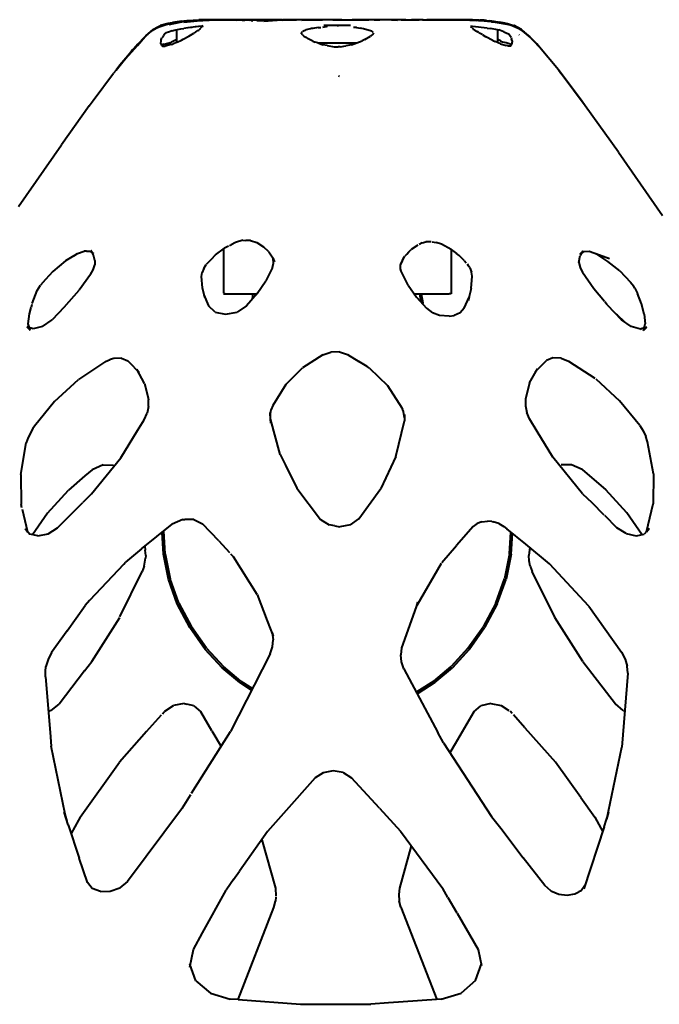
# Model space of a CAD drawing. Header units: millimetres. Extents: x -168 to 168, y 1304 to 2115.
# Tile 3 of 5: x -54 to 55, y 1450 to 1619. Entities that reach past the tile are written whole.
import ezdxf

# ---------------------------------------------------------------- set-up
doc = ezdxf.new("R2010")
doc.units = ezdxf.units.MM
doc.layers.add('G-IMPT', color=7, linetype='Continuous', lineweight=40)

# ---------------------------------------------------------------- blocks, each defined once
blk = doc.blocks.new('ZAHA LIGHT white pendant front')
at = {"layer": 'G-IMPT', "color": 250, "true_color": 0x404040}
for p, q in [((-28.15, -496.48), (-23.76, -496.05)), ((-28.15, -496.48), (-23.76, -496.05)), ((-28.15, -496.48), (-24.41, -496.07)), ((-26.87, -496.3), (-24.72, -496.1)), ((-26.62, -496.29), (-22.2, -496.04)), ((-26.62, -496.29), (-23.48, -496.08)), ((-26.09, -496.27), (-23.48, -496.08)), ((-25.77, -496.18), (-24.72, -496.1)), ((-25.12, -496.24), (-20.95, -496.04)), ((-24.72, -496.1), (-18.74, -496.04)), ((-24.72, -496.1), (-22.2, -496.04)), ((-24.72, -496.1), (-23.76, -496.05)), ((-24.72, -496.1), (-23.76, -496.05)), ((-24.53, -496.15), (-23.48, -496.08)), ((-24.41, -496.07), (-22.88, -496.03)), ((-24.41, -496.07), (-23.76, -496.05)), ((-24.41, -496.07), (-23.76, -496.05)), ((-24.1, -496.13), (-21.87, -496.04)), ((-24.1, -496.13), (-22.94, -496.07)), ((-23.76, -496.05), (-22.88, -496.03)), ((-22.88, -496.03), (-23.76, -496.05)), ((-23.59, -496.15), (-20.95, -496.04)), ((-23.48, -496.08), (-22.2, -496.04)), ((-23.19, -496.08), (-20.62, -496.02)), ((-21.6, -496.04), (-23.19, -496.08)), ((-19.61, -496.02), (-23.17, -496.17)), ((-23.17, -496.17), (-22.05, -496.09)), ((-21.87, -496.04), (-22.94, -496.07)), ((-22.1, -496.02), (-22.88, -496.03)), ((-22.88, -496.03), (-21.1, -496.02)), ((-22.88, -496.03), (-22.1, -496.02)), ((-20.95, -496.05), (-22.79, -496.15)), ((-22.04, -496.1), (-22.79, -496.15)), ((-20.62, -496.02), (-22.72, -496.07)), ((-21.36, -496.04), (-22.72, -496.07)), ((-22.2, -496.04), (-20.62, -496.02)), ((-22.2, -496.04), (-20.62, -496.02)), ((-22.2, -496.04), (-19.08, -496.03)), ((-21.1, -496.02), (-22.1, -496.02)), ((-19.65, -496.05), (-22.1, -496.15)), ((-20.24, -496.05), (-22.1, -496.15)), ((-21.86, -496.02), (-21.1, -496.02)), ((-20.95, -496.05), (-21.82, -496.08)), ((-20.95, -496.05), (-21.82, -496.09)), ((-20.08, -496.02), (-21.6, -496.04)), ((-21.6, -496.04), (-20.62, -496.02)), ((-17.43, -496.06), (-21.6, -496.04)), ((-21.36, -496.04), (-20.62, -496.02)), ((-18.92, -496.03), (-21.36, -496.04)), ((-18.21, -496.04), (-21.36, -496.04)), ((-20.94, -496.04), (-19.57, -496.02)), ((-19.61, -496.02), (-20.94, -496.04)), ((-18.37, -496.03), (-20.94, -496.04)), ((-20.94, -496.04), (-18.92, -496.03)), ((-20.93, -496.02), (-19.08, -496.03)), ((-20.81, -496.04), (-19.56, -496.02)), ((-20.81, -496.04), (-18.02, -496.02)), ((-18.11, -496.02), (-20.75, -496.04)), ((-20.75, -496.04), (-19.61, -496.02)), ((-20.75, -496.04), (-19.56, -496.02)), ((-19.58, -496.03), (-20.62, -496.02)), ((-19.79, -496.02), (-20.62, -496.02)), ((-19.83, -496.02), (-20.08, -496.02)), ((-18.92, -496.03), (-20.08, -496.02)), ((-17.3, -496.04), (-20.08, -496.02)), ((-18.37, -496.03), (-19.83, -496.02)), ((-18.11, -496.02), (-19.82, -496.02)), ((-19.82, -496.02), (-18.74, -496.02)), ((-19.08, -496.03), (-19.58, -496.03)), ((-19.58, -496.03), (-18.74, -496.04)), ((-18.11, -496.02), (-19.57, -496.02)), ((-19.57, -496.02), (-18.92, -496.03)), ((-19.57, -496.02), (-17.63, -496.04)), ((-18.11, -496.02), (-19.53, -496.02)), ((-19.53, -496.02), (-18.02, -496.02)), ((-17.67, -496.06), (-19.47, -496.03)), ((-18.21, -496.04), (-19.47, -496.03)), ((-18.47, -496.04), (-19.47, -496.03)), ((-18.74, -496.04), (-19.47, -496.03)), ((-19.44, -496.02), (-18.02, -496.02)), ((-17.2, -496.09), (-19.08, -496.03)), ((-18.74, -496.04), (-19.08, -496.03)), ((-19.08, -496.03), (-18.74, -496.04)), ((-18.92, -496.03), (-17.3, -496.04)), ((-18.92, -496.03), (-17.63, -496.04)), ((-18.74, -496.02), (-17.74, -496.02)), ((-17.67, -496.06), (-18.74, -496.04)), ((-18.74, -496.04), (-17.2, -496.09)), ((-18.74, -496.04), (-17.97, -496.06)), ((-17.43, -496.06), (-18.47, -496.04)), ((-18.11, -496.02), (-15.04, -496.12)), ((-18.11, -496.02), (-17.31, -496.04)), ((-17.12, -496.02), (-18.02, -496.02)), ((-17.2, -496.09), (-17.97, -496.06)), ((-17.2, -496.09), (-17.97, -496.06)), ((-16.49, -496.06), (-17.31, -496.04)), ((-17.3, -496.04), (-16.27, -496.09)), ((-17.3, -496.04), (-15.85, -496.12)), ((-16.27, -496.04), (-17.21, -496.08)), ((-16.13, -496.16), (-17.16, -496.07)), ((-16.84, -496.09), (-17.16, -496.07)), ((-17.12, -496.02), (-14.95, -496.09)), ((-14.59, -496.03), (-16.93, -496.04)), ((-15.39, -496.03), (-16.93, -496.04)), ((-16.13, -496.16), (-16.84, -496.09)), ((-15.9, -496.09), (-16.49, -496.06)), ((-16.27, -496.09), (-15.85, -496.12)), ((-16.17, -496.02), (-14.7, -496.02)), ((-15.04, -496.12), (-15.9, -496.09)), ((-13.34, -496.02), (-15.51, -496.08)), ((-14.7, -496.03), (-15.39, -496.03)), ((-15.35, -496.03), (-14.59, -496.03)), ((-14.7, -496.02), (-13.34, -496.02)), ((-14.01, -496.03), (-14.7, -496.03)), ((-14.01, -496.03), (-13.34, -496.02)), ((-9.98, -496.06), (-14.01, -496.03)), ((-14.01, -496.03), (-13.11, -496.03)), ((-11.83, -496.12), (-13.9, -496.04)), ((-13.34, -496.06), (-13.9, -496.04)), ((-10.29, -496.04), (-13.77, -496.18)), ((-13.77, -496.18), (-12.76, -496.13)), ((-12.15, -496.02), (-13.34, -496.02)), ((-12.71, -496.02), (-13.34, -496.02)), ((-11.83, -496.12), (-13.34, -496.06)), ((-13.11, -496.03), (-11.5, -496.04)), ((-10.29, -496.04), (-12.76, -496.13)), ((-12.71, -496.02), (-11.73, -496.02)), ((-12.67, -496.29), (-10.33, -496.08)), ((-12.34, -496.04), (-9.32, -496.12)), ((-12.34, -496.04), (-10.48, -496.09)), ((-12.15, -496.02), (-10.75, -496.02)), ((-10.55, -496.01), (-11.73, -496.02)), ((-10.33, -496.08), (-11.42, -496.17)), ((-9.37, -496.02), (-10.55, -496.01)), ((-9.32, -496.12), (-10.48, -496.09)), ((-9.37, -496.02), (-7.28, -496.02)), ((-8.22, -496.02), (-9.29, -496.02)), ((-7.27, -496.03), (-9.29, -496.02)), ((-5.38, -496.02), (-7.28, -496.02)), ((-7.12, -496.02), (-7.28, -496.02)), ((-7.28, -496.02), (-6.97, -496.04)), ((-6.32, -496.03), (-7.27, -496.03)), ((-7.12, -496.02), (-6.97, -496.04)), ((-4.05, -496.03), (-6.32, -496.03)), ((-4.05, -496.03), (-6.08, -496.08)), ((-6.08, -496.08), (-4.86, -496.04)), ((-5.38, -496.02), (-4.02, -496.04)), ((-5.07, -496.03), (-4.02, -496.04)), ((-5.07, -496.03), (-4.06, -496.03)), ((-4.05, -496.03), (-4.86, -496.04)), ((-4.06, -496.03), (-3.51, -496.02)), ((-3.5, -496.03), (-4.05, -496.03)), ((-1.65, -496.02), (-3.51, -496.02)), ((-3.5, -496.03), (-2.56, -496.02)), ((0, -496.02), (-2.56, -496.02)), ((-0.79, -496.02), (-1.65, -496.02)), ((-0.79, -496.02), (0, -496.01)), ((0.78, -496.02), (0, -496.01)), ((0, -496.02), (4.06, -496.03)), ((0.78, -496.02), (2.56, -496.02)), ((1.43, -496.04), (4.05, -496.03)), ((4.01, -496.04), (2.56, -496.02)), ((5.38, -496.02), (4.05, -496.03)), ((4.06, -496.03), (4.45, -496.03)), ((4.45, -496.03), (5.39, -496.03)), ((6.08, -496.03), (4.8, -496.04)), ((6.31, -496.02), (5.38, -496.02)), ((6.33, -496.03), (5.39, -496.03)), ((7.27, -496.02), (6.31, -496.02)), ((6.33, -496.03), (7.28, -496.03)), ((8.26, -496.02), (7.27, -496.02)), ((8.22, -496.02), (7.28, -496.03)), ((9.29, -496.02), (8.26, -496.02)), ((11.73, -496.02), (9.29, -496.02)), ((9.29, -496.02), (10.32, -496.08)), ((10.93, -496.02), (12.35, -496.03)), ((11.73, -496.02), (12.14, -496.02)), ((12.14, -496.02), (13.34, -496.02)), ((12.35, -496.03), (12.71, -496.02)), ((13.35, -496.03), (12.71, -496.02)), ((14.01, -496.02), (13.34, -496.02)), ((13.35, -496.03), (14.02, -496.03)), ((14.7, -496.02), (14.01, -496.02)), ((14.71, -496.03), (14.02, -496.03)), ((14.59, -496.03), (16.17, -496.02)), ((14.59, -496.03), (18.42, -496.04)), ((14.7, -496.02), (15.38, -496.02)), ((14.71, -496.03), (15.4, -496.03)), ((16.18, -496.02), (15.36, -496.03)), ((16.28, -496.04), (15.36, -496.03)), ((16.1, -496.02), (15.38, -496.02)), ((16.28, -496.04), (15.4, -496.03)), ((18.42, -496.04), (16.1, -496.02)), ((18.27, -496.01), (16.17, -496.02)), ((16.18, -496.02), (17.75, -496.02)), ((18.2, -496.04), (17.67, -496.06)), ((17.75, -496.02), (18.03, -496.02)), ((19.54, -496.03), (17.87, -496.06)), ((18.74, -496.04), (17.87, -496.06)), ((19.19, -496.03), (17.94, -496.04)), ((17.94, -496.04), (20.09, -496.03)), ((18.02, -496.02), (20.79, -496.04)), ((18.02, -496.02), (20.75, -496.04)), ((20.93, -496.05), (18.03, -496.02)), ((20.76, -496.04), (18.11, -496.02)), ((20.93, -496.05), (18.11, -496.02)), ((18.92, -496.03), (18.2, -496.04)), ((18.27, -496.01), (19.81, -496.02)), ((18.37, -496.03), (20.08, -496.02)), ((19.83, -496.02), (18.37, -496.03)), ((19.54, -496.03), (18.74, -496.04)), ((19.79, -496.02), (19.19, -496.03)), ((20.33, -496.02), (19.19, -496.03)), ((19.19, -496.03), (20.09, -496.03)), ((19.19, -496.03), (19.47, -496.03)), ((19.19, -496.03), (21.37, -496.04)), ((19.79, -496.02), (19.47, -496.03)), ((19.79, -496.02), (21.44, -496.02)), ((24.26, -496.09), (19.79, -496.02)), ((19.79, -496.02), (20.33, -496.02)), ((19.81, -496.02), (20.79, -496.04)), ((20.09, -496.03), (19.83, -496.02)), ((20.08, -496.02), (20.33, -496.02)), ((20.09, -496.03), (21.37, -496.04)), ((21.6, -496.04), (20.33, -496.02)), ((20.33, -496.02), (23.19, -496.08)), ((20.33, -496.02), (22.2, -496.04)), ((20.79, -496.04), (20.75, -496.04)), ((22.1, -496.02), (21.44, -496.02)), ((21.6, -496.04), (23.19, -496.08)), ((23.15, -496.04), (22.1, -496.02)), ((24.26, -496.09), (22.2, -496.04)), ((22.71, -496.07), (25.65, -496.23)), ((22.71, -496.07), (23.91, -496.14)), ((25.28, -496.24), (22.72, -496.07)), ((22.72, -496.07), (23.91, -496.14)), ((24.3, -496.14), (22.87, -496.09)), ((23.15, -496.04), (24.42, -496.07)), ((24.3, -496.14), (23.2, -496.09)), ((26.78, -496.37), (23.48, -496.08)), ((23.48, -496.08), (24.53, -496.15)), ((25.65, -496.23), (23.91, -496.14)), ((25.17, -496.12), (24.42, -496.07)), ((25.52, -496.14), (24.42, -496.07)), ((24.42, -496.07), (25.17, -496.12)), ((24.72, -496.1), (24.42, -496.09)), ((25.17, -496.12), (25.52, -496.14)), ((25.52, -496.14), (25.17, -496.12)), ((25.52, -496.14), (26.07, -496.19)), ((-32.8, -498.77), (-31.52, -497.69)), ((-32.8, -498.77), (-31.55, -497.71)), ((-32.46, -498.48), (-31.52, -497.69)), ((-31.73, -497.89), (-30.62, -497.22)), ((-30.86, -497.34), (-31.73, -497.89)), ((-31.35, -497.65), (-31.73, -497.89)), ((-31.55, -497.71), (-31.52, -497.69)), ((-30.07, -496.96), (-31.52, -497.69)), ((-31.52, -497.69), (-30.33, -497.01)), ((-30.86, -497.34), (-31.52, -497.69)), ((-31.35, -497.65), (-30.62, -497.22)), ((-29.69, -496.89), (-31.05, -497.5)), ((-31.05, -497.5), (-30.82, -497.38)), ((-30.86, -497.34), (-29.72, -496.87)), ((-30.07, -496.96), (-30.86, -497.34)), ((-30.86, -497.34), (-30.62, -497.22)), ((-30.82, -497.38), (-29.5, -496.84)), ((-29.69, -496.89), (-30.82, -497.38)), ((-30.35, -497.17), (-30.82, -497.38)), ((-29.72, -496.87), (-30.62, -497.22)), ((-30.35, -497.17), (-29.14, -496.79)), ((-30.35, -497.17), (-29.5, -496.84)), ((-30.35, -497.17), (-30.07, -497.09)), ((-29.24, -496.71), (-30.33, -497.01)), ((-30.19, -497), (-28, -496.47)), ((-30.19, -497), (-28.96, -496.68)), ((-30.07, -496.96), (-28.01, -496.47)), ((-28.97, -496.67), (-30.07, -496.96)), ((-29.9, -496.92), (-28.78, -496.65)), ((-29.9, -496.92), (-29.72, -496.87)), ((-28.57, -496.63), (-29.88, -496.94)), ((-29.69, -496.89), (-29.88, -496.94)), ((-29.72, -496.87), (-28.59, -496.61)), ((-29.72, -496.87), (-28.78, -496.65)), ((-29.72, -496.87), (-29.53, -496.82)), ((-29.69, -496.89), (-26.96, -496.38)), ((-29.69, -496.89), (-28.57, -496.63)), ((-29.69, -496.89), (-29.5, -496.84)), ((-29.53, -496.82), (-28.59, -496.61)), ((-28.19, -496.57), (-29.5, -496.84)), ((-29.24, -496.71), (-28.21, -496.48)), ((-29.17, -496.77), (-26.1, -496.26)), ((-29.17, -496.77), (-28.21, -496.55)), ((-29.14, -496.79), (-28.01, -496.56)), ((-26.35, -496.27), (-28.97, -496.67)), ((-28.97, -496.67), (-28.01, -496.47)), ((-28.97, -496.67), (-28.59, -496.61)), ((-28, -496.47), (-28.96, -496.68)), ((-28.84, -496.82), (-26.62, -496.37)), ((-28.84, -496.82), (-27.69, -496.58)), ((-28.77, -496.66), (-26.62, -496.29)), ((-28.77, -496.66), (-28.57, -496.63)), ((-26.35, -496.27), (-28.59, -496.61)), ((-26.62, -496.29), (-28.57, -496.63)), ((-27.16, -496.4), (-28.57, -496.63)), ((-28.03, -496.55), (-28.57, -496.63)), ((-28.31, -497.91), (-27.95, -497.8)), ((-27.08, -496.3), (-28.21, -496.48)), ((-27.17, -496.39), (-28.21, -496.55)), ((-26.87, -496.3), (-28.15, -496.48)), ((-27.95, -497.8), (-26.82, -497.59)), ((-26.62, -496.37), (-27.69, -496.58)), ((-27.17, -496.39), (-26.1, -496.26)), ((-27.08, -496.3), (-25.77, -496.18)), ((-26.82, -497.59), (-26.32, -497.52)), ((-26.62, -496.34), (-25.86, -496.25)), ((-25.86, -496.25), (-26.62, -496.36)), ((-26.33, -496.41), (-23.44, -496.17)), ((-26.33, -496.41), (-24.57, -496.26)), ((-25.63, -497.42), (-26.32, -497.52)), ((-24.53, -496.15), (-26.09, -496.27)), ((-23.28, -497.12), (-25.63, -497.42)), ((-24.89, -497.34), (-25.47, -497.4)), ((-23.59, -496.15), (-25.12, -496.24)), ((-24.57, -496.26), (-23.44, -496.17)), ((-23.28, -497.12), (-24.34, -497.24)), ((-23.88, -497.89), (-23.71, -497.79)), ((-23.63, -497.69), (-23.71, -497.79)), ((-23.57, -497.58), (-23.63, -497.69)), ((-23.41, -497.43), (-23.57, -497.58)), ((-23.41, -497.12), (-23, -497.1)), ((-23.41, -497.12), (-23, -497.11)), ((-23.17, -497.2), (-23.41, -497.43)), ((-23.17, -497.2), (-23.08, -497.13)), ((-23, -497.08), (-23.08, -497.13)), ((-16.16, -496.28), (-16.13, -496.16)), ((-16.13, -496.16), (-16.16, -496.24)), ((-16.16, -496.28), (-16.16, -496.24)), ((-14.42, -496.26), (-14.71, -496.22)), ((-12.67, -496.29), (-11.42, -496.17)), ((-5.79, -497.93), (-5.41, -497.78)), ((-4.58, -497.58), (-5.41, -497.78)), ((-4.41, -497.54), (-4.58, -497.58)), ((-4.21, -497.5), (-4.41, -497.54)), ((-3.27, -497.38), (-4.21, -497.5)), ((-3.27, -497.38), (-2.8, -497.33)), ((-2.46, -497.29), (-1.69, -497.13)), ((-2.46, -497.29), (-1.87, -497.2)), ((0, -497.01), (-2.28, -497.01)), ((-0.01, -496.99), (0.19, -497)), ((2.27, -497.01), (0, -497.01)), ((3.27, -497.38), (2.79, -497.33)), ((3.27, -497.38), (3.9, -497.47)), ((4.2, -497.5), (3.9, -497.47)), ((4.5, -497.56), (4.2, -497.5)), ((5.89, -497.98), (4.5, -497.56)), ((22.84, -497.16), (22.92, -497.25)), ((23.17, -497.19), (22.84, -497.16)), ((23.04, -497.35), (22.92, -497.25)), ((23.13, -497.42), (23.04, -497.35)), ((23.13, -497.42), (23.33, -497.64)), ((25.68, -497.45), (23.17, -497.19)), ((23.41, -497.75), (23.33, -497.64)), ((23.65, -497.88), (23.41, -497.75)), ((25.28, -496.24), (23.91, -496.14)), ((24.53, -496.14), (25.87, -496.25)), ((24.53, -496.14), (27.59, -496.43)), ((26.78, -496.37), (24.53, -496.15)), ((25.68, -497.45), (26.24, -497.53)), ((27.17, -496.39), (25.87, -496.25)), ((26.88, -496.3), (26.07, -496.19)), ((27.49, -497.74), (26.25, -497.53)), ((29.24, -496.71), (26.34, -496.28)), ((27.58, -496.44), (26.34, -496.28)), ((26.44, -496.39), (27.64, -496.52)), ((29.34, -496.78), (26.79, -496.36)), ((26.79, -496.36), (29.71, -496.87)), ((26.87, -496.3), (28.01, -496.47)), ((26.87, -496.3), (28.21, -496.48)), ((26.88, -496.3), (28.01, -496.47)), ((27.17, -496.39), (27.59, -496.43)), ((27.49, -497.74), (27.7, -497.78)), ((27.5, -499.94), (27.5, -497.74)), ((28.52, -498.07), (27.7, -497.78)), ((29.24, -496.71), (27.72, -496.46)), ((29.24, -496.71), (28.21, -496.48)), ((29.51, -496.84), (28.58, -496.62)), ((28.58, -496.62), (29.7, -496.89)), ((28.77, -496.66), (29.88, -496.93)), ((28.77, -496.66), (29.7, -496.89)), ((29.24, -496.71), (30.33, -497.01)), ((30.38, -497.13), (29.34, -496.78)), ((29.34, -496.78), (29.71, -496.87)), ((29.34, -496.78), (30.61, -497.22)), ((29.51, -496.84), (29.7, -496.89)), ((30.59, -497.26), (29.7, -496.89)), ((29.88, -496.93), (29.7, -496.89)), ((30.83, -497.38), (29.7, -496.89)), ((29.71, -496.87), (30.61, -497.22)), ((29.71, -496.87), (31.42, -497.63)), ((31.25, -497.59), (29.88, -496.93)), ((29.88, -496.93), (30.83, -497.38)), ((31.55, -497.7), (30.29, -497)), ((31.52, -497.68), (30.29, -497)), ((31.55, -497.7), (30.33, -497.01)), ((30.38, -497.13), (30.61, -497.22)), ((30.59, -497.26), (31.31, -497.72)), ((30.59, -497.26), (30.83, -497.38)), ((30.61, -497.22), (30.85, -497.34)), ((31.25, -497.59), (30.83, -497.38)), ((32.11, -498.18), (30.85, -497.34)), ((30.85, -497.34), (31.27, -497.56)), ((32.76, -498.73), (31.27, -497.56)), ((31.42, -497.63), (31.27, -497.56)), ((33.13, -499.06), (31.42, -497.63)), ((31.42, -497.63), (32.98, -498.93)), ((31.55, -497.7), (31.52, -497.68)), ((33.13, -499.06), (31.55, -497.7)), ((-36.38, -502.79), (-32.92, -498.92)), ((-34.26, -500.41), (-32.92, -498.92)), ((-34.19, -500.19), (-32.46, -498.48)), ((-34.19, -500.19), (-32.99, -498.93)), ((-33.58, -499.56), (-32.11, -498.18)), ((-32.46, -498.48), (-33.58, -499.56)), ((-32.92, -498.92), (-33.58, -499.56)), ((-32.76, -498.73), (-32.99, -498.93)), ((-32.46, -498.48), (-32.76, -498.73)), ((-32.75, -498.76), (-32.11, -498.18)), ((-32.46, -498.48), (-32.11, -498.18)), ((-31.73, -497.89), (-32.11, -498.18)), ((-30.21, -499.56), (-30.19, -499.47)), ((-30.19, -499.47), (-30.15, -499.28)), ((-30.15, -499.28), (-30.08, -499.14)), ((-29.98, -499), (-30.08, -499.14)), ((-29.98, -499), (-29.79, -498.76)), ((-29.69, -498.62), (-29.79, -498.76)), ((-29.59, -498.44), (-29.69, -498.62)), ((-29.59, -498.44), (-29.33, -498.29)), ((-29.59, -498.44), (-29.33, -498.29)), ((-28.91, -498.15), (-29.33, -498.29)), ((-28.31, -497.91), (-28.91, -498.15)), ((-27.5, -499.43), (-28.2, -499.76)), ((-27.5, -499.88), (-27.5, -497.83)), ((-26.72, -499.55), (-26.4, -499.36)), ((-26.4, -499.36), (-25.44, -498.83)), ((-25.44, -498.83), (-24.6, -498.31)), ((-24.25, -498.08), (-24.6, -498.31)), ((-24.25, -498.08), (-23.88, -497.89)), ((-5.99, -498.6), (-6.25, -498.24)), ((-6.16, -498.19), (-5.96, -498.02)), ((-5.99, -498.6), (-5.73, -498.85)), ((-5.79, -497.93), (-5.96, -498.02)), ((-5.73, -498.85), (-5.41, -499.03)), ((-5.41, -499.03), (-5.08, -499.21)), ((-4.21, -499.7), (-5.08, -499.21)), ((4.73, -499.4), (4.28, -499.65)), ((4.73, -499.4), (5.71, -498.84)), ((6.08, -498.47), (5.71, -498.84)), ((5.89, -497.98), (6.03, -498.08)), ((6.15, -498.19), (6.03, -498.08)), ((6.08, -498.47), (6.24, -498.24)), ((23.65, -497.88), (23.97, -498.03)), ((24.25, -498.22), (23.97, -498.03)), ((24.25, -498.22), (24.39, -498.33)), ((24.81, -498.58), (24.39, -498.33)), ((25.03, -498.69), (24.88, -498.62)), ((25.03, -498.69), (25.49, -498.96)), ((26.67, -499.58), (25.49, -498.96)), ((27.98, -499.64), (27.5, -499.42)), ((28.52, -498.07), (29.37, -498.44)), ((29.44, -498.6), (29.37, -498.44)), ((29.71, -498.92), (29.44, -498.6)), ((29.81, -499.07), (29.71, -498.92)), ((29.81, -499.07), (29.89, -499.27)), ((29.97, -499.64), (29.89, -499.27)), ((31.14, -498.58), (31.18, -498.6)), ((32.76, -498.73), (32.11, -498.18)), ((34.69, -500.73), (32.76, -498.73)), ((34.18, -500.18), (32.76, -498.73)), ((32.76, -498.73), (32.98, -498.93)), ((34.18, -500.18), (32.92, -498.92)), ((33.13, -499.06), (32.98, -498.93)), ((33.13, -499.06), (34.69, -500.73)), ((-37.92, -504.64), (-35.09, -501.17)), ((-34.19, -500.19), (-37.25, -503.82)), ((-37.25, -503.82), (-35.09, -501.17)), ((-34.19, -500.19), (-36.38, -502.79)), ((-34.26, -500.41), (-36.38, -502.79)), ((-35.09, -501.17), (-35.34, -501.47)), ((-34.19, -500.19), (-35.09, -501.17)), ((-34.19, -500.19), (-33.58, -499.56)), ((-30.25, -500.13), (-30.21, -499.56)), ((-30.25, -500.13), (-30.14, -500.34)), ((-30.14, -500.34), (-30.09, -500.46)), ((-30.08, -500.25), (-30.05, -500.25)), ((-29.94, -500.54), (-30.08, -500.47)), ((-29.95, -500.25), (-30.05, -500.25)), ((-29.95, -500.25), (-29.77, -500.24)), ((-29.94, -500.54), (-29.52, -500.55)), ((-29.67, -500.23), (-29.77, -500.24)), ((-29.67, -500.23), (-28.42, -499.87)), ((-28.5, -500.28), (-29.52, -500.55)), ((-28.5, -500.28), (-28.21, -500.2)), ((-28.2, -499.76), (-28.42, -499.87)), ((-27.43, -499.86), (-28.21, -500.2)), ((-27.43, -499.86), (-26.72, -499.55)), ((-4.21, -499.7), (-3.82, -499.84)), ((-3.36, -500), (-3.82, -499.84)), ((-3.36, -500), (-2.46, -500.32)), ((0, -500.01), (-3.36, -500.01)), ((-1.74, -500.44), (-2.46, -500.32)), ((-1.74, -500.44), (-0.54, -500.65)), ((-0.54, -500.65), (-0.19, -500.67)), ((-0.19, -500.67), (0.17, -500.67)), ((3.27, -500.01), (0, -500.01)), ((0.52, -500.65), (0.17, -500.67)), ((0.52, -500.65), (1.48, -500.48)), ((2.44, -500.31), (1.48, -500.48)), ((2.44, -500.31), (4.28, -499.65)), ((26.67, -499.58), (27.09, -499.75)), ((27.95, -500.14), (27.09, -499.75)), ((27.95, -500.14), (28.97, -500.42)), ((27.98, -499.64), (28.39, -499.84)), ((28.96, -500), (28.39, -499.84)), ((29.64, -500.2), (28.96, -500)), ((29.21, -500.48), (28.97, -500.42)), ((29.21, -500.48), (29.41, -500.51)), ((29.41, -500.51), (29.74, -500.49)), ((29.64, -500.2), (29.87, -500.23)), ((29.74, -500.49), (29.8, -500.46)), ((29.82, -500.43), (30, -500.05)), ((29.97, -499.64), (29.99, -499.87)), ((29.99, -499.95), (29.99, -499.87)), ((30, -500.05), (29.99, -499.95)), ((34.69, -500.73), (34.18, -500.18)), ((37.91, -504.63), (34.69, -500.73)), ((-37.92, -504.64), (-35.34, -501.47)), ((-36.38, -502.79), (-37.25, -503.82)), ((-37.25, -503.82), (-37.92, -504.64)), ((-41.85, -509.88), (-38.35, -505.2)), ((-37.92, -504.64), (-38.35, -505.2)), ((42.51, -510.78), (37.91, -504.63)), ((41.84, -509.88), (37.91, -504.63)), ((37.91, -504.63), (38.34, -505.19)), ((42.51, -510.78), (38.34, -505.19)), ((-42.52, -510.79), (-47.25, -517.45)), ((-42.52, -510.79), (-41.85, -509.88)), ((42.51, -510.78), (41.84, -509.88)), ((48.19, -518.74), (42.51, -510.78)), ((-54.62, -528.04), (-47.25, -517.45)), ((48.19, -518.74), (55.73, -529.59)), ((-18.67, -534.84), (-19.35, -535.2)), ((-18.45, -534.73), (-18.2, -534.6)), ((-17.45, -534.2), (-18.2, -534.6)), ((-16.17, -533.83), (-17.45, -534.2)), ((-16.17, -533.83), (-15.68, -533.84)), ((-14.9, -533.86), (-15.68, -533.84)), ((-14.9, -533.86), (-13.77, -534.23)), ((-13.77, -534.23), (-12.67, -534.93)), ((-11.76, -535.81), (-12.67, -534.93)), ((13.79, -534.65), (12.67, -535.41)), ((14.56, -534.25), (14.02, -534.53)), ((14.56, -534.25), (15.18, -534.1)), ((16.07, -534.07), (15.18, -534.1)), ((16.25, -534.06), (16.93, -534.18)), ((17.84, -534.49), (16.93, -534.18)), ((19.52, -535.41), (17.84, -534.49)), ((-45.17, -536.47), (-46.58, -537.37)), ((-45.17, -536.47), (-44.52, -536.06)), ((-44.52, -536.06), (-43.4, -535.67)), ((-43.01, -535.68), (-43.4, -535.67)), ((-43.01, -535.68), (-42.42, -535.7)), ((-42.42, -535.7), (-42.01, -535.96)), ((-41.73, -536.13), (-42.25, -535.57)), ((-42.07, -535.84), (-42.25, -535.57)), ((-42.02, -535.92), (-42.07, -535.84)), ((-41.79, -536.39), (-42.02, -535.92)), ((-41.73, -536.13), (-42.01, -535.96)), ((-41.55, -537.28), (-41.79, -536.39)), ((-21.59, -537.05), (-20.89, -536.34)), ((-20.89, -536.34), (-19.35, -535.2)), ((-19.5, -535.32), (-19.5, -542.91)), ((-11.76, -535.81), (-11.05, -536.83)), ((11.11, -537.38), (11.59, -536.56)), ((11.93, -536.2), (11.59, -536.56)), ((11.93, -536.2), (12.27, -535.83)), ((12.27, -535.83), (12.67, -535.41)), ((19.5, -535.41), (19.5, -536.13)), ((19.5, -536.19), (19.5, -543)), ((19.52, -535.41), (20.43, -536.1)), ((20.88, -536.44), (20.43, -536.1)), ((21.79, -537.36), (20.88, -536.44)), ((41.43, -537.64), (41.64, -536.44)), ((42.11, -535.66), (41.55, -536.22)), ((42.23, -535.79), (41.55, -536.22)), ((42.11, -535.66), (41.64, -536.44)), ((43.2, -535.76), (42.23, -535.79)), ((46.65, -537.01), (43.2, -535.76)), ((46.68, -537.01), (44.33, -536.13)), ((44.48, -536.22), (44.33, -536.13)), ((46.4, -537.44), (44.48, -536.22)), ((-46.58, -537.37), (-48.77, -539.19)), ((-41.83, -538.86), (-41.58, -538.04)), ((-41.55, -537.28), (-41.58, -538.04)), ((-22.9, -538.63), (-22.46, -537.97)), ((-21.59, -537.05), (-22.46, -537.97)), ((-11.13, -538.48), (-10.94, -537.72)), ((-11.05, -536.83), (-10.79, -537.54)), ((-10.79, -537.54), (-10.98, -536.97)), ((-10.94, -537.72), (-10.98, -536.97)), ((11.34, -536.77), (10.81, -537.89)), ((11.11, -537.38), (10.81, -537.89)), ((11.34, -536.77), (10.83, -537.99)), ((10.83, -538.69), (10.83, -537.99)), ((21.79, -537.36), (22.11, -537.7)), ((22.28, -537.88), (22.46, -538.14)), ((22.73, -538.56), (22.46, -538.14)), ((41.43, -537.64), (41.63, -538.48)), ((48.41, -539.07), (46.4, -537.44)), ((-48.77, -539.19), (-50.03, -540.52)), ((-42.28, -539.69), (-44.26, -542.38)), ((-42.28, -539.69), (-41.83, -538.86)), ((-23.27, -540.02), (-23.17, -539.33)), ((-23.13, -541.99), (-23.27, -540.02)), ((-22.9, -538.63), (-23.17, -539.33)), ((-11.13, -538.48), (-12.26, -540.78)), ((10.95, -539.11), (10.83, -538.69)), ((12.13, -541.53), (10.95, -539.11)), ((22.73, -538.56), (23.01, -539.26)), ((22.95, -542.1), (23.11, -539.97)), ((23.11, -539.97), (23.01, -539.26)), ((41.63, -538.48), (42.06, -539.35)), ((44, -542.17), (42.06, -539.35)), ((48.41, -539.07), (50.25, -540.98)), ((-51.42, -542.43), (-50.89, -541.54)), ((-50.03, -540.52), (-50.89, -541.54)), ((-13.75, -542.96), (-12.26, -540.78)), ((12.13, -541.53), (13.56, -543.55)), ((50.25, -540.98), (50.75, -541.62)), ((51, -542.02), (50.75, -541.62)), ((-52.3, -544.66), (-51.42, -542.43)), ((-46.81, -545.26), (-44.26, -542.38)), ((-22.72, -543.65), (-23.13, -541.99)), ((-22.87, -543.17), (-22.72, -543.65)), ((-22.85, -543.17), (-22.07, -545.07)), ((-19.2, -543), (-19.5, -543)), ((-19.5, -543), (-19.2, -543)), ((-19.2, -543), (-18.32, -543)), ((-18.32, -543), (-16.89, -543)), ((-16.89, -543), (-14.94, -543)), ((-13.75, -542.96), (-15.55, -545.05)), ((-14.94, -543), (-13.75, -543)), ((13.17, -543), (14.94, -543)), ((14.94, -543), (16.89, -543)), ((16.89, -543), (18.32, -543)), ((18.32, -543), (19.2, -543)), ((19.5, -543), (19.2, -543)), ((19.5, -543), (19.2, -543)), ((22.95, -542.1), (22.42, -544.13)), ((45.79, -544.32), (44, -542.17)), ((51, -542.02), (51.48, -542.93)), ((52.14, -544.74), (51.48, -542.93)), ((-52.34, -544.83), (-52.48, -545.34)), ((-20.91, -546.14), (-22.07, -545.07)), ((-15.55, -545.05), (-17.18, -546.13)), ((13.56, -543.55), (15.29, -545.47)), ((21.74, -545.48), (22.63, -543.55)), ((22.63, -543.55), (22.42, -544.13)), ((46.25, -544.87), (45.84, -544.38)), ((46.25, -544.87), (48.73, -547.45)), ((52.59, -546.48), (52.14, -544.74)), ((-52.98, -548.13), (-52.77, -546.41)), ((-52.77, -546.41), (-52.48, -545.34)), ((-46.81, -545.26), (-48.9, -547.43)), ((-20.91, -546.14), (-19.14, -546.5)), ((-19.14, -546.5), (-17.18, -546.13)), ((15.29, -545.47), (16.31, -546.23)), ((17.54, -546.71), (16.31, -546.23)), ((19.15, -546.82), (17.54, -546.71)), ((19.15, -546.82), (20.04, -546.71)), ((21.05, -546.23), (20.04, -546.71)), ((21.74, -545.48), (21.05, -546.23)), ((47.8, -546.46), (47.98, -546.6)), ((47.98, -546.6), (49.2, -547.75)), ((52.59, -546.48), (52.8, -548.14)), ((-52.67, -549.22), (-52.98, -548.13)), ((-50.53, -548.6), (-48.9, -547.43)), ((50.36, -548.62), (48.73, -547.45)), ((52.47, -549.26), (52.8, -548.14)), ((-52.13, -549.01), (-53.2, -548.65)), ((-53.2, -548.65), (-52.67, -549.22)), ((-50.53, -548.6), (-52.13, -549.01)), ((51.96, -549.06), (50.36, -548.62)), ((51.96, -549.06), (52.1, -549.01)), ((53.04, -548.69), (52.1, -549.01)), ((52.47, -549.26), (53.04, -548.69)), ((-2.45, -553.43), (-5.94, -555.69)), ((-2.45, -553.43), (-1.09, -552.98)), ((0.36, -552.95), (-1.09, -552.98)), ((0.36, -552.95), (1.73, -553.38)), ((1.73, -553.38), (3.71, -554.61)), ((-39.73, -554.6), (-44.37, -557.67)), ((-39.73, -554.6), (-38.94, -554.28)), ((-38.33, -554.07), (-38.94, -554.28)), ((-36.98, -554.04), (-38.33, -554.07)), ((-36.98, -554.04), (-35.91, -554.5)), ((-35.91, -554.5), (-35.64, -554.77)), ((-33.96, -556.49), (-35.64, -554.77)), ((5.12, -555.48), (3.71, -554.61)), ((33.9, -556.37), (35.86, -554.42)), ((36.93, -553.98), (35.86, -554.42)), ((38.36, -554.05), (36.93, -553.98)), ((38.36, -554.05), (39.63, -554.52)), ((39.63, -554.52), (44.13, -557.47)), ((-33.03, -558.39), (-34.38, -555.93)), ((-34.38, -555.93), (-33.96, -556.49)), ((-8.8, -558.53), (-5.94, -555.69)), ((5.51, -555.73), (5.12, -555.48)), ((5.51, -555.73), (8.61, -558.73)), ((32.94, -558.28), (34.31, -555.83)), ((33.9, -556.37), (34.31, -555.83)), ((-48.46, -561.47), (-44.37, -557.67)), ((-33.03, -558.39), (-32.5, -560.6)), ((-8.8, -558.53), (-11.07, -562.14)), ((32.94, -558.28), (32.25, -561.08)), ((44.29, -557.57), (48.39, -561.35)), ((8.61, -558.73), (11.07, -562.56)), ((-48.46, -561.47), (-51.92, -565.68)), ((-32.5, -560.6), (-32.36, -561.18)), ((-32.36, -562.3), (-32.36, -561.18)), ((32.25, -561.08), (32.25, -562.18)), ((51.84, -565.57), (48.39, -561.35)), ((-33.08, -564.58), (-32.6, -563.44)), ((-32.36, -562.3), (-32.6, -563.44)), ((-11.51, -563.92), (-11.33, -562.82)), ((-11.41, -565.19), (-11.51, -563.35)), ((-11.51, -563.35), (-11.51, -563.92)), ((-11.07, -562.14), (-11.33, -562.82)), ((11.08, -562.56), (11.15, -562.74)), ((11.33, -563.18), (11.15, -562.74)), ((11.53, -564.25), (11.33, -563.18)), ((32.25, -562.18), (32.48, -563.32)), ((32.95, -564.45), (32.48, -563.32)), ((-34.25, -566.45), (-33.08, -564.58)), ((-9.81, -570.55), (-11.46, -564.45)), ((-11.41, -565.19), (-11.46, -564.45)), ((10.02, -570.87), (11.5, -564.74)), ((11.53, -563.68), (11.5, -564.74)), ((11.53, -563.68), (11.53, -564.25)), ((34.26, -566.62), (32.95, -564.45)), ((-52.18, -566.09), (-52.99, -567.6)), ((-51.92, -565.68), (-52.18, -566.09)), ((-37.08, -571.1), (-34.25, -566.45)), ((36.96, -571.01), (34.26, -566.62)), ((51.84, -565.57), (52.42, -566.5)), ((52.42, -566.5), (52.87, -567.44)), ((-54.26, -573.99), (-53.31, -568.56)), ((-52.99, -567.6), (-53.31, -568.56)), ((53.19, -568.37), (52.87, -567.44)), ((54.2, -573.87), (53.19, -568.37)), ((-42.11, -577.29), (-37.08, -571.1)), ((-9.81, -570.55), (-8.9, -572.37)), ((10.02, -570.87), (7.48, -576.34)), ((42.01, -577.25), (36.96, -571.01)), ((-41.99, -573.14), (-43.27, -574.2)), ((-40.16, -572.29), (-41.99, -573.14)), ((-40.16, -572.29), (-38.36, -572.34)), ((-8.9, -572.37), (-6.92, -576.29)), ((40.15, -572.28), (38.35, -572.33)), ((41.98, -573.13), (40.15, -572.28)), ((41.98, -573.13), (46.06, -576.61)), ((-54.26, -573.99), (-54.21, -579.08)), ((-43.27, -574.2), (-46.06, -576.63)), ((54.2, -573.87), (54.16, -579.02)), ((-49.65, -580.58), (-46.06, -576.63)), ((-6.92, -576.29), (-2.86, -581.65)), ((3.7, -581.59), (7.48, -576.34)), ((49.64, -580.56), (46.06, -576.61)), ((-47.97, -583.09), (-43.64, -578.75)), ((-42.11, -577.29), (-43.64, -578.75)), ((42.01, -577.25), (43.61, -578.78)), ((43.61, -578.78), (45.7, -580.87)), ((-54.07, -579.7), (-54.21, -579.08)), ((-54.03, -579.88), (-53.08, -583.8)), ((53.02, -583.78), (54.16, -579.02)), ((-49.66, -580.59), (-52.22, -584.29)), ((-26.5, -581.68), (-28.29, -582.5)), ((-26.5, -581.68), (-26.11, -581.67)), ((-25.82, -581.67), (-26.11, -581.67)), ((-24.61, -581.67), (-25.82, -581.67)), ((-24.61, -581.67), (-23.08, -582.41)), ((-2.86, -581.65), (-1.41, -582.62)), ((2.29, -582.59), (3.7, -581.59)), ((24.8, -582.05), (23.96, -582.37)), ((24.8, -582.05), (25.75, -581.94)), ((26.51, -582.02), (25.75, -581.94)), ((26.51, -582.02), (26.74, -582.05)), ((27.7, -582.38), (26.74, -582.05)), ((45.79, -580.96), (47.91, -583.09)), ((52.21, -584.26), (49.64, -580.56)), ((-53.5, -583.24), (-53.08, -583.8)), ((-53.5, -583.24), (-52.68, -584.19)), ((-49.57, -584.11), (-47.97, -583.09)), ((-33.59, -586.73), (-28.29, -582.5)), ((-20.32, -585.33), (-23.08, -582.41)), ((-0.4, -582.79), (-1.41, -582.62)), ((-0.4, -582.79), (0.45, -582.95)), ((2.29, -582.59), (0.45, -582.95)), ((23.27, -582.86), (20.41, -586.15)), ((23.96, -582.37), (23.27, -582.86)), ((27.7, -582.38), (28.57, -582.88)), ((28.57, -582.88), (29.08, -583.28)), ((32.31, -585.88), (29.08, -583.28)), ((49.51, -584.1), (47.91, -583.09)), ((53.44, -583.23), (52.62, -584.18)), ((53.03, -583.78), (53.44, -583.23)), ((-51.34, -584.47), (-52.68, -584.19)), ((-51.34, -584.47), (-49.57, -584.11)), ((-20.32, -585.33), (-18.47, -587.34)), ((49.51, -584.1), (51.22, -584.47)), ((51.22, -584.47), (52.62, -584.18)), ((-33.59, -586.73), (-36.29, -589.01)), ((-33.01, -586.27), (-32.94, -586.96)), ((-32.84, -587.87), (-32.94, -586.96)), ((17.93, -589.07), (20.41, -586.15)), ((36.38, -589.27), (32.31, -585.88)), ((32.98, -586.44), (32.84, -587.86)), ((-33.1, -589.69), (-32.87, -588.33)), ((-32.84, -587.87), (-32.87, -588.33)), ((-18.29, -587.54), (-17.82, -588.05)), ((-13.75, -594.54), (-17.82, -588.05)), ((32.9, -588.77), (32.84, -587.86)), ((33.09, -589.68), (32.9, -588.77)), ((-36.58, -589.31), (-42.45, -595.55)), ((-37.26, -598.37), (-33.42, -590.59)), ((-36.58, -589.31), (-36.29, -589.01)), ((-33.1, -589.69), (-33.42, -590.59)), ((17.81, -589.21), (13.62, -596.41)), ((33.09, -589.68), (33.42, -590.59)), ((37.31, -598.44), (33.42, -590.59)), ((43.14, -596.53), (36.38, -589.27)), ((-42.45, -595.55), (-43.22, -596.41)), ((-13.75, -594.54), (-12, -599.05)), ((-46.33, -600.75), (-43.22, -596.41)), ((13.83, -595.83), (11.03, -603.67)), ((13.62, -596.41), (13.83, -595.83)), ((43.14, -596.53), (48.73, -604.43)), ((-42.1, -606.04), (-37.3, -598.45)), ((-12, -599.05), (-10.99, -601.66)), ((42.11, -606.03), (37.31, -598.45)), ((-46.33, -600.75), (-48.97, -604.47)), ((-11.18, -601.08), (-10.99, -601.66)), ((-11.18, -601.08), (-10.99, -602.28)), ((-11.09, -603.51), (-10.99, -602.28)), ((-11.49, -604.7), (-11.09, -603.51)), ((11.03, -603.67), (10.87, -604.86)), ((-49.58, -605.67), (-49.94, -606.88)), ((-48.97, -604.47), (-49.58, -605.67)), ((-11.49, -604.7), (-18.33, -618.03)), ((10.99, -606.07), (10.87, -604.86)), ((48.73, -604.43), (49.35, -605.62)), ((49.35, -605.62), (49.71, -606.83)), ((-50.02, -607.72), (-49.94, -606.88)), ((-43.32, -607.59), (-42.1, -606.04)), ((11.4, -607.25), (10.99, -606.07)), ((11.4, -607.25), (17.26, -618.19)), ((42.11, -606.03), (47.69, -613.29)), ((49.81, -608.01), (49.71, -606.83)), ((-50, -608.67), (-50.02, -607.72)), ((-50, -608.67), (-49.22, -618.18)), ((-43.32, -607.59), (-47.68, -613.3)), ((49.81, -608.01), (48.75, -620.69)), ((-49.02, -614.41), (-47.68, -613.3)), ((-29.56, -614.55), (-28.05, -613.55)), ((-26.27, -613.19), (-28.05, -613.55)), ((-26.27, -613.19), (-25.77, -613.3)), ((-24.59, -613.6), (-25.77, -613.3)), ((-24.59, -613.6), (-23.38, -614.66)), ((23.42, -614.65), (24.63, -613.59)), ((26.31, -613.19), (24.63, -613.59)), ((26.31, -613.19), (28.09, -613.54)), ((28.09, -613.54), (29.43, -614.43)), ((49.03, -614.41), (47.69, -613.29)), ((-49.02, -614.41), (-49.51, -614.59)), ((-32.71, -618.02), (-30.14, -615.18)), ((-29.96, -614.99), (-29.66, -614.66)), ((-29.6, -614.59), (-29.56, -614.55)), ((-21.49, -617.87), (-23.38, -614.66)), ((23.42, -614.65), (20.22, -620.12)), ((29.98, -614.95), (29.61, -614.54)), ((32.17, -617.36), (30.18, -615.18)), ((49.03, -614.41), (49.27, -614.49)), ((32.17, -617.36), (37.41, -623.28)), ((-49.22, -618.18), (-49.02, -620.53)), ((-32.71, -618.02), (-37.36, -623.28)), ((-24.97, -628.61), (-18.33, -618.03)), ((-21.49, -617.87), (-19.92, -620.57)), ((18.18, -619.95), (17.26, -618.19)), ((-46.65, -632.18), (-49.02, -620.53)), ((18.18, -619.95), (26.44, -632.58)), ((20.22, -620.12), (19.31, -621.68)), ((46.23, -633.02), (48.75, -620.69)), ((-44.07, -632.72), (-37.36, -623.28)), ((41.74, -629.33), (37.41, -623.28)), ((-3.77, -625.98), (-9.23, -632.07)), ((-2.4, -625.08), (-3.77, -625.98)), ((-0.69, -624.74), (-2.4, -625.08)), ((1.02, -625.05), (-0.69, -624.74)), ((1.02, -625.05), (2.41, -625.93)), ((7.23, -631.15), (2.41, -625.93)), ((-26.51, -631.07), (-25.08, -628.79)), ((41.74, -629.33), (44.12, -632.72)), ((-26.51, -631.07), (-35.96, -643.75)), ((-46.11, -634), (-46.8, -631.81)), ((-46.32, -633.39), (-46.8, -631.81)), ((-46.32, -633.39), (-46.65, -632.18)), ((-44.07, -632.72), (-44.34, -633.21)), ((-9.23, -632.07), (-11.94, -635.16)), ((7.23, -631.15), (10.82, -635.07)), ((26.44, -632.58), (28.05, -634.6)), ((44.12, -632.72), (45.5, -635.19)), ((45.77, -634.37), (46.56, -631.82)), ((46.23, -633.02), (46.56, -631.82)), ((-46.11, -634), (-44.22, -639.71)), ((-44.34, -633.21), (-45.62, -635.49)), ((45.77, -634.37), (42.24, -644.96)), ((-11.94, -635.16), (-16.75, -641.94)), ((10.82, -635.07), (18.08, -644.94)), ((28.05, -634.6), (31.89, -639.65)), ((-12.93, -636.56), (-10.62, -644.88)), ((12.69, -637.61), (10.68, -644.87)), ((-42.84, -643.89), (-44.22, -639.71)), ((35.58, -644.4), (31.89, -639.65)), ((-17.77, -643.39), (-16.75, -641.94)), ((-42, -644.92), (-42.84, -643.89)), ((-35.96, -643.75), (-37.25, -644.82)), ((-17.77, -643.39), (-18.95, -645.05)), ((36.63, -645.3), (35.58, -644.4)), ((42.44, -644.41), (41.79, -645.3)), ((42.44, -644.41), (42.24, -644.96)), ((-40.61, -645.44), (-42, -644.92)), ((-40.61, -645.44), (-38.92, -645.4)), ((-38.92, -645.4), (-37.25, -644.82)), ((-23.09, -652.51), (-19.05, -645.21)), ((-18.95, -645.05), (-19.05, -645.21)), ((-10.62, -644.88), (-10.54, -646.22)), ((10.68, -644.87), (10.55, -645.96)), ((10.55, -645.96), (10.63, -647.06)), ((18.96, -646.45), (18.08, -644.94)), ((36.63, -645.3), (37.97, -645.87)), ((37.97, -645.87), (39.42, -646.04)), ((39.42, -646.04), (40.74, -645.85)), ((40.74, -645.85), (41.43, -645.49)), ((41.79, -645.3), (41.43, -645.49)), ((-10.85, -648.15), (-10.58, -647.07)), ((-10.53, -646.4), (-10.58, -647.07)), ((10.91, -648.14), (10.63, -647.06)), ((18.96, -646.45), (20.5, -649.12)), ((-16.98, -663.96), (-10.85, -648.15)), ((10.91, -648.14), (17.04, -663.96)), ((20.52, -649.15), (24.13, -655.39)), ((-24.66, -655.4), (-23.09, -652.51)), ((-25.29, -658.41), (-24.66, -655.4)), ((24.13, -655.39), (24.7, -658.11)), ((-24.22, -660.72), (-25.29, -657.91)), ((-25.29, -657.91), (-25.29, -658.41)), ((23.7, -660.68), (24.74, -657.81)), ((24.74, -658.14), (24.74, -657.81)), ((-24.22, -660.72), (-21.74, -662.88)), ((23.7, -660.68), (21.21, -662.88)), ((-21.74, -662.88), (-18.37, -663.88)), ((17.79, -663.91), (21.21, -662.88)), ((-17.02, -663.96), (-18.37, -663.88)), ((-17.02, -663.96), (-6.33, -664.76)), ((-6.33, -664.76), (5.75, -664.77)), ((8.8, -664.54), (5.75, -664.77)), ((10.47, -664.42), (8.8, -664.54)), ((17.79, -663.91), (10.47, -664.42))]:
    blk.add_line(p, q, dxfattribs=at)
at = {"layer": 'G-IMPT', "color": 31, "true_color": 0xffcf9f}
blk.add_line((0.4, -505.73), (0.22, -505.71), dxfattribs=at)
at = {"layer": 'G-IMPT', "color": 252, "true_color": 0x8b8b8b}
for p, q in [((-14.54, -543.88), (-14.4, -543)), ((-14.1, -543), (-14.18, -543.46)), ((14.1, -543), (14.33, -544.4)), ((14.4, -543), (14.65, -544.55)), ((14.7, -544.82), (14.65, -544.55)), ((-29.81, -587.62), (-30.03, -583.89)), ((-29.52, -587.58), (-29.76, -583.67)), ((29.52, -587.58), (29.75, -583.82)), ((29.81, -587.62), (30.02, -584.04)), ((-28.93, -591.91), (-29.81, -587.62)), ((-29.52, -587.58), (-28.65, -591.83)), ((29.52, -587.58), (28.65, -591.83)), ((29.81, -587.62), (28.93, -591.91)), ((-27.42, -596.14), (-28.93, -591.91)), ((-27.15, -596.02), (-28.65, -591.83)), ((27.15, -596.02), (28.65, -591.83)), ((27.42, -596.14), (28.93, -591.91)), ((-25.26, -600.21), (-27.42, -596.14)), ((-27.15, -596.02), (-25.01, -600.06)), ((27.15, -596.02), (25.01, -600.06)), ((27.42, -596.14), (25.26, -600.21)), ((-22.63, -603.93), (-25.26, -600.21)), ((-22.4, -603.75), (-25.01, -600.06)), ((22.4, -603.75), (25.01, -600.06)), ((22.63, -603.93), (25.26, -600.21)), ((-19.72, -607.1), (-22.63, -603.93)), ((-22.4, -603.75), (-19.52, -606.88)), ((22.4, -603.75), (19.52, -606.88)), ((22.63, -603.93), (19.72, -607.1)), ((-16.72, -609.64), (-19.72, -607.1)), ((-16.55, -609.4), (-19.52, -606.88)), ((16.55, -609.4), (19.52, -606.88)), ((16.72, -609.64), (19.72, -607.1)), ((-14.68, -610.93), (-16.72, -609.64)), ((-16.55, -609.4), (-14.55, -610.67)), ((16.55, -609.4), (13.66, -611.23)), ((16.72, -609.64), (13.8, -611.49))]:
    blk.add_line(p, q, dxfattribs=at)

msp = doc.modelspace()

# ---------------------------------------------------------------- block references
msp.add_blockref('ZAHA LIGHT white pendant front', (0, 2115.18))

doc.saveas('drawing.dxf')
